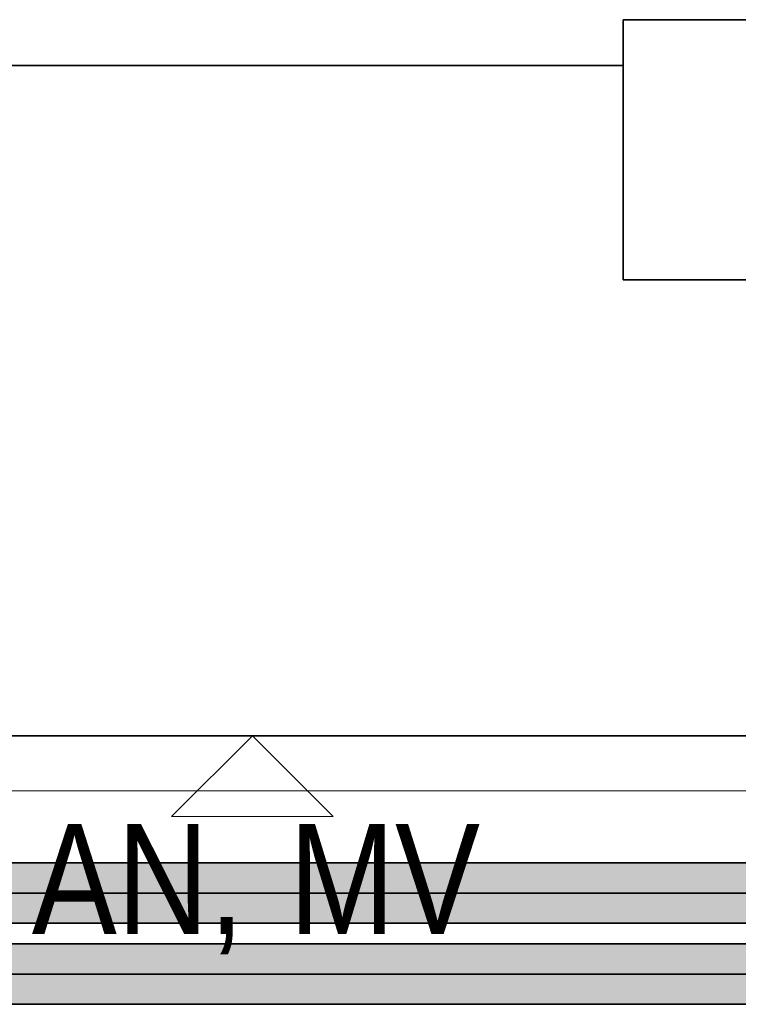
# Model space of a CAD drawing. Extents: x -223 to 557, y -138 to 606.
# Tile 191 of 256: x 16 to 29, y 356 to 374. Entities that reach past the tile are written whole.
import ezdxf

# ---------------------------------------------------------------- set-up
doc = ezdxf.new("R2010")
doc.units = 0
doc.layers.get('0').update_dxf_attribs({"lineweight": 35})
for name, color, linetype, lineweight in [('0-Shading', 7, 'Continuous', 35), ('5_EG-AUSBAU', 7, 'Continuous', 25), ('5_EG-BESTAND', 7, 'Continuous', 25), ('5_EG-WANDFLÄCHENMATERIAL', 7, 'Continuous', 25)]:
    doc.layers.add(name, color=color, linetype=linetype, lineweight=lineweight)
doc.layers.add('H_Ruecklauf', color=5, linetype='Continuous', lineweight=35, true_color=0x0000ff)
doc.layers.add('H_Vorlauf', color=1, linetype='Continuous', lineweight=35, true_color=0xff0000)
doc.styles.get("Standard").update_dxf_attribs({"font": 'arial.ttf'})

# ---------------------------------------------------------------- blocks, each defined once
blk = doc.blocks.new('Shading-A07ALDT91N', base_point=(-32.248, 361.558))
at = {"layer": '0-Shading', "color": 174, "true_color": 0x0000b0}
for points in [[(-30.876, 356.874), (33.376, 356.874), (-30.876, 356.893)], [(33.376, 356.874), (-30.876, 356.893), (33.386, 356.893)], [(-30.876, 356.732), (32.134, 356.732), (-30.876, 356.874)], [(32.134, 356.732), (-30.876, 356.874), (31.783, 356.874)], [(-22.521, 355.793), (33.386, 355.793), (-24.968, 355.954)], [(33.386, 355.793), (-24.968, 355.954), (33.3, 355.954)]]:
    blk.add_solid(points, dxfattribs=at)
at = {"layer": '0-Shading', "color": 5, "true_color": 0x0000f5}
for points in [[(-28.453, 356.347), (32.776, 356.347), (-30.876, 356.732)], [(32.776, 356.347), (32.134, 356.732), (-30.876, 356.732)], [(-28.429, 356.343), (32.782, 356.343), (-28.453, 356.347)], [(32.782, 356.343), (-28.453, 356.347), (32.776, 356.347)], [(-24.968, 355.954), (33.3, 355.954), (-28.429, 356.343)], [(33.3, 355.954), (-28.429, 356.343), (32.782, 356.343)]]:
    blk.add_solid(points, dxfattribs=at)
blk = doc.blocks.new('Shading-A07ALDTF1N', base_point=(138.802, 357.974))
at = {"layer": '0-Shading', "color": 14, "true_color": 0xb00000}
for points in [[(7.504, 358.208), (33.846, 358.208), (7.504, 358.369)], [(33.846, 358.208), (7.504, 358.369), (33.794, 358.369)], [(7.504, 357.269), (33.794, 357.269), (7.504, 357.43)], [(33.794, 357.269), (7.504, 357.43), (33.846, 357.43)]]:
    blk.add_solid(points, dxfattribs=at)
at = {"layer": '0-Shading', "color": 1, "true_color": 0xf50000}
for points in [[(7.504, 357.819), (33.867, 357.819), (7.504, 358.208)], [(33.867, 357.819), (7.504, 358.208), (33.846, 358.208)], [(7.504, 357.43), (33.846, 357.43), (7.504, 357.819)], [(33.846, 357.43), (7.504, 357.819), (33.867, 357.819)]]:
    blk.add_solid(points, dxfattribs=at)
blk = doc.blocks.new('Referenz-A07ALDUO1N', base_point=(-167.675, -99.33))
at = {"layer": '5_EG-AUSBAU', "color": 0, "lineweight": 13}
blk.add_line((10.146, 359.683), (31.15, 359.683), dxfattribs=at)
at = {"layer": '5_EG-BESTAND', "color": 0, "lineweight": 35}
for p, q in [((26.949, 373.726), (30.349, 373.726)), ((26.949, 368.986), (26.949, 373.726)), ((26.949, 372.892), (13.124, 372.892)), ((26.949, 368.986), (26.949, 372.892)), ((29.649, 368.983), (26.949, 368.986)), ((30.349, 368.986), (26.949, 368.986)), ((11.064, 360.683), (29.329, 360.683))]:
    blk.add_line(p, q, dxfattribs=at)
at = {"layer": '5_EG-WANDFLÄCHENMATERIAL', "color": 0, "lineweight": 18}
for p, q in [((20.197, 360.683), (18.726, 359.212)), ((20.197, 360.683), (21.668, 359.212)), ((21.668, 359.212), (18.726, 359.212))]:
    blk.add_line(p, q, dxfattribs=at)
at = {"layer": '5_EG-WANDFLÄCHENMATERIAL', "color": 0, "lineweight": 18, "char_height": 2, "attachment_point": 1}
for s, insert in [('{\\W0.83;\\fArial;AN,}', (16.183, 359.075)), ('{\\W0.83;\\fArial;MV}', (20.864, 359.075))]:
    blk.add_mtext(s, dxfattribs=dict(at, insert=insert))
blk = doc.blocks.new('Rohr - 1703-A07ALDWQ1N', base_point=(-31.701, 356.343))
at = {"color": 0, "linetype": 'ByBlock', "lineweight": -2, "ltscale": 0.35}
blk.add_line((34.243, 356.343), (-31.701, 356.343), dxfattribs=at)
blk = doc.blocks.new('Rohr - 1703-A07ALDZS1N', base_point=(6.679, 357.819))
at = {"color": 0, "linetype": 'ByBlock', "lineweight": -2, "ltscale": 0.35}
blk.add_line((72.623, 357.819), (6.679, 357.819), dxfattribs=at)
blk = doc.blocks.new('Geometrie-A07ALE0S1N', base_point=(6.129, 357.199))
at = {"layer": 'H_Vorlauf', "lineweight": -2}
for p, q in [((71.766, 358.369), (7.504, 358.369)), ((7.504, 357.269), (71.766, 357.269))]:
    blk.add_line(p, q, dxfattribs=at)
blk = doc.blocks.new('Geometrie-A07ALE0U1N', base_point=(-32.251, 355.723))
at = {"layer": 'H_Ruecklauf', "lineweight": -2}
for p, q in [((33.386, 356.893), (-30.876, 356.893)), ((-30.876, 355.793), (33.386, 355.793))]:
    blk.add_line(p, q, dxfattribs=at)

msp = doc.modelspace()

# ---------------------------------------------------------------- block references
at = {"color": 251, "lineweight": 25, "ltscale": 0.25, "true_color": 0x585858}
msp.add_blockref('Referenz-A07ALDUO1N', (-167.675, -99.33), dxfattribs=at)
at = {"linetype": 'Continuous', "ltscale": 0.35}
for name, p in [('Geometrie-A07ALE0U1N', (-32.251, 355.723)), ('Geometrie-A07ALE0S1N', (6.129, 357.199))]:
    msp.add_blockref(name, p, dxfattribs=at)
for name, p in [('Shading-A07ALDT91N', (-32.248, 361.558)), ('Shading-A07ALDTF1N', (138.802, 357.974))]:
    msp.add_blockref(name, p)
at = {"layer": 'H_Ruecklauf', "ltscale": 0.35}
msp.add_blockref('Rohr - 1703-A07ALDWQ1N', (-31.701, 356.343), dxfattribs=at)
at = {"layer": 'H_Vorlauf', "ltscale": 0.35}
msp.add_blockref('Rohr - 1703-A07ALDZS1N', (6.679, 357.819), dxfattribs=at)

doc.saveas('drawing.dxf')
